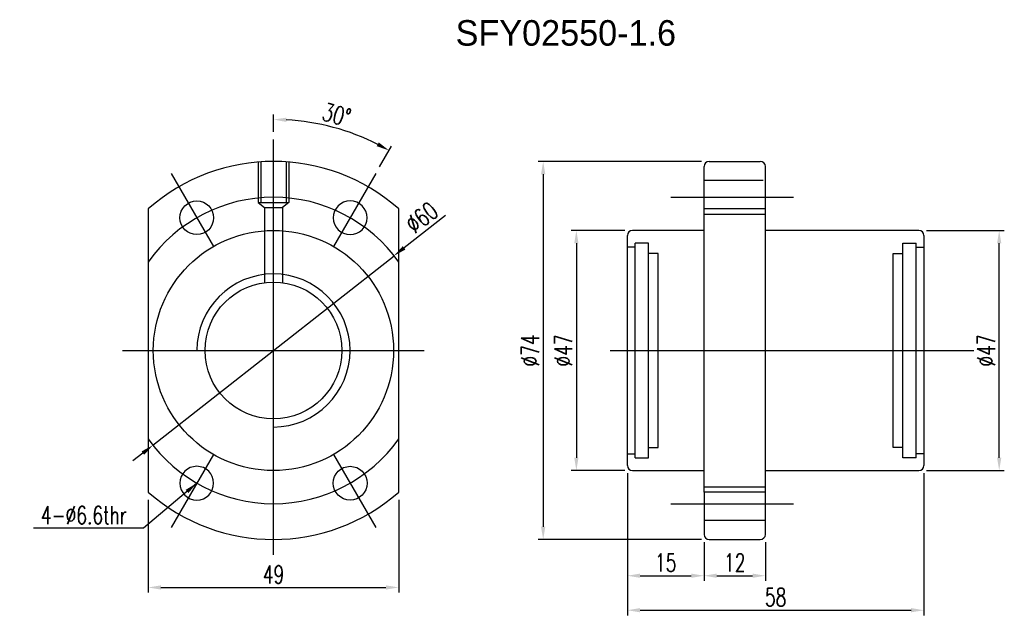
# Model space of a CAD drawing. Header units: millimetres. Extents: x 778 to 970, y 801 to 917.
import ezdxf
from ezdxf.lldxf.tags import DXFTag

# ---------------------------------------------------------------- set-up
doc = ezdxf.new("R2010")
doc.units = ezdxf.units.MM
doc.header["$LTSCALE"] = 0.1
doc.layers.get('Defpoints').update_dxf_attribs({"linetype": 'CONTINUOUS'})
doc.layers.add('layer 1', color=7, linetype='CONTINUOUS')
doc.styles.add('DIM-7', font='SIMPLEX.shx', dxfattribs={"width": 0.7, "bigfont": 'chineset.shx'})
tags = doc.linetypes.add('DASHED', pattern=[25.72, 12.86, -12.86]).pattern_tags.tags
tags[6:7] = [DXFTag(74, 4), DXFTag(75, 0), DXFTag(340, '0'), DXFTag(46, 0.0), DXFTag(50, 0.0), DXFTag(44, 0.0), DXFTag(45, 0.0)]
tags[4:5] = [DXFTag(74, 4), DXFTag(75, 0), DXFTag(340, '0'), DXFTag(46, 0.0), DXFTag(50, 0.0), DXFTag(44, 0.0), DXFTag(45, 0.0)]
doc.dimstyles.new('CNS', dxfattribs={"dimtxt": 3.5, "dimasz": 2.5, "dimexe": 1, "dimexo": 1.5, "dimgap": 0.09, "dimtad": 0, "dimdsep": 46, "dimtxsty": 'DIM-7', "dimcen": 0.09, "dimclrd": 1, "dimclre": 1, "dimclrt": 4, "dimadec": 0, "dimazin": 0, "dimtfac": 1, "dimtix": 1, "dimtmove": 2, "dimatfit": 3, "dimfxl": 1, "dimtvp": 0.971429, "dimtolj": 1, "dimarcsym": 0})

# ---------------------------------------------------------------- blocks, each defined once
blk = doc.blocks.new('*D2')
at = {"layer": 'Defpoints', "color": 0, "transparency": 16777216}
for p in [(897.63, 875.97), (886.65, 828.97), (897.63, 828.97)]:
    blk.add_point(p, dxfattribs=at)
at = {"layer": 'layer 1', "lineweight": -2, "transparency": 16777216}
for p, q in [((896.13, 875.97), (885.65, 875.97)), ((886.65, 873.47), (886.65, 831.47)), ((896.13, 828.97), (885.65, 828.97))]:
    blk.add_line(p, q, dxfattribs=at)
at = {"layer": 'layer 1', "transparency": 16777216}
for points in [[(886.24, 873.47), (887.07, 873.47), (886.65, 875.97)], [(886.24, 831.47), (887.07, 831.47), (886.65, 828.97)]]:
    blk.add_solid(points, dxfattribs=at)
at = {"layer": 'layer 1', "transparency": 16777216, "insert": (884.1, 852.47), "char_height": 3.5, "attachment_point": 5, "rotation": 90, "style": 'DIM-7'}
blk.add_mtext('\\A1;%%C47', dxfattribs=at)
blk = doc.blocks.new('*D3')
at = {"layer": 'Defpoints', "color": 0, "transparency": 16777216}
for p in [(896.63, 829.97), (911.63, 816.47), (911.63, 808.38)]:
    blk.add_point(p, dxfattribs=at)
at = {"layer": 'layer 1', "lineweight": -2, "transparency": 16777216}
for p, q in [((896.63, 828.47), (896.63, 807.38)), ((911.63, 814.97), (911.63, 807.38)), ((899.13, 808.38), (909.13, 808.38))]:
    blk.add_line(p, q, dxfattribs=at)
at = {"layer": 'layer 1', "transparency": 16777216}
for points in [[(899.13, 808.79), (899.13, 807.96), (896.63, 808.38)], [(909.13, 808.79), (909.13, 807.96), (911.63, 808.38)]]:
    blk.add_solid(points, dxfattribs=at)
at = {"layer": 'layer 1', "transparency": 16777216, "insert": (904.13, 810.93), "char_height": 3.5, "attachment_point": 5, "style": 'DIM-7'}
blk.add_mtext('\\A1;15', dxfattribs=at)
blk = doc.blocks.new('*D4')
at = {"layer": 'Defpoints', "color": 0, "transparency": 16777216}
for p in [(911.63, 816.47), (923.63, 816.47), (923.63, 808.38)]:
    blk.add_point(p, dxfattribs=at)
at = {"layer": 'layer 1', "lineweight": -2, "transparency": 16777216}
for p, q in [((911.63, 814.97), (911.63, 807.38)), ((923.63, 814.97), (923.63, 807.38)), ((914.13, 808.38), (921.13, 808.38))]:
    blk.add_line(p, q, dxfattribs=at)
at = {"layer": 'layer 1', "transparency": 16777216}
for points in [[(914.13, 808.79), (914.13, 807.96), (911.63, 808.38)], [(921.13, 808.79), (921.13, 807.96), (923.63, 808.38)]]:
    blk.add_solid(points, dxfattribs=at)
at = {"layer": 'layer 1', "transparency": 16777216, "insert": (917.63, 810.93), "char_height": 3.5, "attachment_point": 5, "style": 'DIM-7'}
blk.add_mtext('\\A1;12', dxfattribs=at)
blk = doc.blocks.new('*D5')
at = {"layer": 'Defpoints', "color": 0, "transparency": 16777216}
for p in [(896.63, 829.97), (954.63, 829.97), (954.63, 801.62)]:
    blk.add_point(p, dxfattribs=at)
at = {"layer": 'layer 1', "lineweight": -2, "transparency": 16777216}
for p, q in [((896.63, 828.47), (896.63, 800.62)), ((954.63, 828.47), (954.63, 800.62)), ((899.13, 801.62), (952.13, 801.62))]:
    blk.add_line(p, q, dxfattribs=at)
at = {"layer": 'layer 1', "transparency": 16777216}
for points in [[(899.13, 802.04), (899.13, 801.21), (896.63, 801.62)], [(952.13, 802.04), (952.13, 801.21), (954.63, 801.62)]]:
    blk.add_solid(points, dxfattribs=at)
at = {"layer": 'layer 1', "transparency": 16777216, "insert": (925.63, 804.17), "char_height": 3.5, "attachment_point": 5, "style": 'DIM-7'}
blk.add_mtext('\\A1;58', dxfattribs=at)
blk = doc.blocks.new('*D6')
at = {"layer": 'Defpoints', "color": 0, "transparency": 16777216}
for p in [(953.63, 875.97), (969.36, 875.97), (953.63, 828.97)]:
    blk.add_point(p, dxfattribs=at)
at = {"layer": 'layer 1', "lineweight": -2, "transparency": 16777216}
for p, q in [((955.13, 875.97), (970.36, 875.97)), ((969.36, 831.47), (969.36, 873.47)), ((955.13, 828.97), (970.36, 828.97))]:
    blk.add_line(p, q, dxfattribs=at)
at = {"layer": 'layer 1', "transparency": 16777216}
for points in [[(968.95, 873.47), (969.78, 873.47), (969.36, 875.97)], [(968.95, 831.47), (969.78, 831.47), (969.36, 828.97)]]:
    blk.add_solid(points, dxfattribs=at)
at = {"layer": 'layer 1', "transparency": 16777216, "insert": (966.81, 852.47), "char_height": 3.5, "attachment_point": 5, "rotation": 90, "style": 'DIM-7'}
blk.add_mtext('\\A1;%%C47', dxfattribs=at)
blk = doc.blocks.new('*D7')
at = {"layer": 'Defpoints', "color": 0, "transparency": 16777216}
for p in [(827.4, 893.79), (842.87, 894.97), (847.4, 887.11), (839.15, 872.82), (827.4, 810.21)]:
    blk.add_point(p, dxfattribs=at)
at = {"layer": 'layer 1', "lineweight": -2, "transparency": 16777216}
for p, q in [((827.4, 895.29), (827.4, 898.69)), ((848.15, 888.41), (850.51, 892.5))]:
    blk.add_line(p, q, dxfattribs=at)
blk.add_arc((827.4, 852.47), 45.22, 63.1679, 86.8321, dxfattribs=at)
at = {"layer": 'layer 1', "transparency": 16777216}
for points in [[(829.89, 897.21), (829.91, 898.04), (827.4, 897.69)], [(848.01, 893.19), (847.61, 892.46), (850.01, 891.63)]]:
    blk.add_solid(points, dxfattribs=at)
at = {"layer": 'layer 1', "transparency": 16777216, "insert": (839.76, 898.62), "char_height": 3.5, "attachment_point": 5, "rotation": 345, "style": 'DIM-7'}
blk.add_mtext('\\A1;30°', dxfattribs=at)
blk = doc.blocks.new('*D8')
at = {"layer": 'Defpoints', "color": 0, "transparency": 16777216}
for p in [(802.9, 824.75), (851.9, 824.75), (851.9, 806.08)]:
    blk.add_point(p, dxfattribs=at)
at = {"layer": 'layer 1', "lineweight": -2, "transparency": 16777216}
for p, q in [((802.9, 823.25), (802.9, 805.08)), ((851.9, 823.25), (851.9, 805.08)), ((805.4, 806.08), (849.4, 806.08))]:
    blk.add_line(p, q, dxfattribs=at)
at = {"layer": 'layer 1', "transparency": 16777216}
for points in [[(805.4, 806.49), (805.4, 805.66), (802.9, 806.08)], [(849.4, 806.49), (849.4, 805.66), (851.9, 806.08)]]:
    blk.add_solid(points, dxfattribs=at)
at = {"layer": 'layer 1', "transparency": 16777216, "insert": (827.4, 808.63), "char_height": 3.5, "attachment_point": 5, "style": 'DIM-7'}
blk.add_mtext('\\A1;49', dxfattribs=at)
blk = doc.blocks.new('*D9')
at = {"layer": 'Defpoints', "color": 0, "transparency": 16777216}
for p in [(850.98, 871.02), (803.82, 833.93)]:
    blk.add_point(p, dxfattribs=at)
at = {"layer": 'layer 1', "lineweight": -2, "transparency": 16777216}
for p, q in [((861.03, 878.92), (852.95, 872.56)), ((803.82, 833.93), (850.98, 871.02)), ((801.85, 832.38), (799.89, 830.84))]:
    blk.add_line(p, q, dxfattribs=at)
at = {"layer": 'layer 1', "transparency": 16777216}
for points in [[(852.69, 872.89), (853.21, 872.23), (850.98, 871.02)], [(801.6, 832.71), (802.11, 832.05), (803.82, 833.93)]]:
    blk.add_solid(points, dxfattribs=at)
at = {"layer": 'layer 1', "transparency": 16777216, "insert": (856.4, 878.52), "char_height": 3.5, "attachment_point": 5, "rotation": 38.1813, "style": 'DIM-7'}
blk.add_mtext('\\A1;∅60', dxfattribs=at)
blk = doc.blocks.new('*D10')
at = {"layer": 'Defpoints', "color": 0, "transparency": 16777216}
for p in [(912.63, 889.47), (880.16, 815.47), (912.63, 815.47)]:
    blk.add_point(p, dxfattribs=at)
at = {"layer": 'layer 1', "lineweight": -2, "transparency": 16777216}
for p, q in [((911.13, 889.47), (879.16, 889.47)), ((880.16, 886.97), (880.16, 817.97)), ((911.13, 815.47), (879.16, 815.47))]:
    blk.add_line(p, q, dxfattribs=at)
at = {"layer": 'layer 1', "transparency": 16777216}
for points in [[(879.74, 886.97), (880.58, 886.97), (880.16, 889.47)], [(879.74, 817.97), (880.58, 817.97), (880.16, 815.47)]]:
    blk.add_solid(points, dxfattribs=at)
at = {"layer": 'layer 1', "transparency": 16777216, "insert": (877.61, 852.47), "char_height": 3.5, "attachment_point": 5, "rotation": 90, "style": 'DIM-7'}
blk.add_mtext('\\A1;%%C74', dxfattribs=at)

msp = doc.modelspace()

# ---------------------------------------------------------------- linework, layer by layer
at = {"layer": 'layer 1', "ltscale": 5}
for p, q in [((827.401, 812.472), (827.401, 893.79)), ((905.133, 882.472), (929.133, 882.472)), ((797.901, 852.472), (856.901, 852.472)), ((893.258, 852.472), (964.419, 852.472)), ((905.133, 822.472), (929.133, 822.472))]:
    msp.add_line(p, q, dxfattribs=at)
at = {"layer": 'layer 1', "linetype": 'DASHED'}
for p, q in [((824.401, 889.472), (824.401, 881.472)), ((824.901, 889.472), (824.901, 881.472)), ((829.901, 889.472), (829.901, 881.472)), ((830.401, 889.472), (830.401, 881.472)), ((923.168, 885.772), (911.633, 885.772)), ((824.401, 881.472), (825.659, 880.472)), ((824.401, 881.472), (830.401, 881.472)), ((825.659, 880.472), (829.142, 880.472)), ((825.659, 880.472), (825.659, 865.758)), ((830.401, 881.472), (829.142, 880.472)), ((829.142, 880.472), (829.142, 865.758)), ((911.633, 879.172), (923.633, 879.172)), ((898.133, 872.722), (896.633, 872.722)), ((900.783, 873.472), (898.133, 873.472)), ((898.133, 831.472), (898.133, 873.472)), ((900.783, 831.472), (900.783, 873.472)), ((950.483, 831.472), (950.483, 873.472)), ((950.483, 873.472), (953.133, 873.472)), ((953.133, 831.472), (953.133, 873.472)), ((953.133, 872.722), (954.633, 872.722)), ((902.633, 871.472), (900.783, 871.472)), ((902.633, 833.472), (902.633, 871.472)), ((948.633, 871.472), (950.483, 871.472)), ((948.633, 833.472), (948.633, 871.472)), ((896.633, 832.222), (898.133, 832.222)), ((900.783, 833.472), (902.633, 833.472)), ((950.483, 833.472), (948.633, 833.472)), ((954.633, 832.222), (953.133, 832.222)), ((898.133, 831.472), (900.783, 831.472)), ((953.133, 831.472), (950.483, 831.472)), ((911.633, 825.772), (923.633, 825.772)), ((923.633, 819.172), (911.633, 819.172))]:
    msp.add_line(p, q, dxfattribs=at)
at = {"layer": 'layer 1', "linetype": 'Continuous'}
for p, q in [((911.633, 880.198), (911.633, 888.472)), ((912.633, 889.472), (922.633, 889.472)), ((923.633, 816.472), (923.633, 888.472)), ((802.901, 880.198), (802.901, 824.746)), ((851.901, 824.746), (851.901, 880.198)), ((923.633, 880.198), (911.633, 880.198)), ((911.633, 824.746), (911.633, 880.198)), ((896.633, 829.972), (896.633, 874.972)), ((911.633, 875.972), (897.633, 875.972)), ((953.633, 875.972), (923.633, 875.972)), ((954.633, 874.972), (954.633, 829.972)), ((897.633, 828.972), (911.633, 828.972)), ((923.633, 828.972), (953.633, 828.972)), ((911.633, 824.746), (911.633, 816.472)), ((923.633, 824.746), (911.633, 824.746)), ((912.633, 815.472), (922.633, 815.472))]:
    msp.add_line(p, q, dxfattribs=at)
at = {"layer": 'layer 1', "ltscale": 2}
for p, q in [((807.401, 887.113), (815.651, 872.823)), ((847.401, 887.113), (839.151, 872.823)), ((815.651, 832.12), (807.401, 817.831)), ((839.151, 832.12), (847.401, 817.831))]:
    msp.add_line(p, q, dxfattribs=at)
at = {"layer": 'layer 1', "linetype": 'Continuous'}
for centre, radius in [((812.401, 878.453), 3.3), ((827.401, 852.472), 23.5), ((827.401, 852.472), 13.392), ((842.401, 826.491), 3.3)]:
    msp.add_circle(centre, radius, dxfattribs=at)
at = {"layer": 'layer 1', "linetype": 'Continuous', "extrusion": (0, 0, -1)}
for centre in [(-842.401, 878.453), (-812.401, 826.491)]:
    msp.add_circle(centre, 3.3, dxfattribs=at)
at = {"layer": 'layer 1', "linetype": 'Continuous'}
for centre, radius, start, end in [((827.401, 852.472), 37, 48.53502, 131.46498), ((912.633, 888.472), 1, 90, 180), ((922.633, 888.472), 1, 0, 90), ((897.633, 874.972), 1, 90, 180), ((953.633, 874.972), 1, 0, 90), ((897.633, 829.972), 1, 180, 270), ((953.633, 829.972), 1, 270, 0), ((827.401, 852.472), 37, 228.53502, 311.46498), ((912.633, 816.472), 1, 180, 270), ((922.633, 816.472), 1, 270, 0)]:
    msp.add_arc(centre, radius, start, end, dxfattribs=at)
at = {"layer": 'layer 1', "ltscale": 5}
for start, end in [(35.24751, 144.75249), (215.24751, 324.75249)]:
    msp.add_arc((827.401, 852.472), 30, start, end, dxfattribs=at)
at = {"layer": 'layer 1'}
msp.add_arc((827.401, 852.472), 14.985, 270, 180, dxfattribs=at)

# ---------------------------------------------------------------- texts
msp.add_text('SFY02550-1.6', height=5, dxfattribs=at).set_placement((863.035, 912.142))
at = {"layer": 'layer 1', "insert": (798.693, 818.475), "char_height": 3.5, "width": 35.3632, "attachment_point": 9, "style": 'DIM-7'}
msp.add_mtext('\\A1;4-%%C6.6thr', dxfattribs=at)

# ---------------------------------------------------------------- dimensions: what is measured, and where the dimension line sits
at = {"layer": 'layer 1'}
dim = msp.add_angular_dim_2l(base=(842.867, 894.966), line1=((827.401, 810.209), (827.401, 893.79)), line2=((847.401, 887.113), (839.151, 872.823)), dimstyle='CNS', override={"dimgap": 0.8, "dimtad": 1, "dimclrd": 256, "dimclre": 256, "dimclrt": 256, "dimadec": 2, "dimazin": 2, "dimtmove": 1, "dimatfit": 0}, dxfattribs=at)
dim.commit()
dim.dimension.update_dxf_attribs({"geometry": '*D7', "text_midpoint": (839.765, 898.616)})
for base, p1, p2, picture, middle in [((880.159, 815.472), (912.633, 889.472), (912.633, 815.472), '*D10', (877.609, 852.472)), ((886.653, 828.972), (897.633, 875.972), (897.633, 828.972), '*D2', (884.103, 852.472)), ((969.364, 875.972), (953.633, 828.972), (953.633, 875.972), '*D6', (966.814, 852.472))]:
    dim = msp.add_linear_dim(base=base, p1=p1, p2=p2, angle=90, text='%%C<>', dimstyle='CNS', override={"dimgap": 0.8, "dimtad": 1, "dimclrd": 256, "dimclre": 256, "dimclrt": 256, "dimadec": 2, "dimazin": 2, "dimtmove": 1, "dimatfit": 0}, dxfattribs=at)
    dim.commit()
    dim.dimension.update_dxf_attribs({"geometry": picture, "text_midpoint": middle})
dim = msp.add_diameter_dim_2p(p1=(803.819, 833.927), p2=(850.983, 871.016), dimstyle='CNS', override={"dimgap": 0.8, "dimtad": 1, "dimclrd": 256, "dimclre": 256, "dimclrt": 256, "dimadec": 2, "dimazin": 2, "dimtmove": 1, "dimatfit": 0}, dxfattribs=at)
dim.commit()
dim.dimension.update_dxf_attribs({"geometry": '*D9', "text_midpoint": (856.396, 878.517)})
for base, p1, p2, picture, middle in [((911.633, 808.377), (896.633, 829.972), (911.633, 816.472), '*D3', (904.133, 810.927)), ((954.633, 801.624), (896.633, 829.972), (954.633, 829.972), '*D5', (925.633, 804.174)), ((851.901, 806.078), (802.901, 824.746), (851.901, 824.746), '*D8', (827.401, 808.628))]:
    dim = msp.add_linear_dim(base=base, p1=p1, p2=p2, dimstyle='CNS', override={"dimgap": 0.8, "dimtad": 1, "dimclrd": 256, "dimclre": 256, "dimclrt": 256, "dimadec": 2, "dimazin": 2, "dimtmove": 1, "dimatfit": 0}, dxfattribs=at)
    dim.commit()
    dim.dimension.update_dxf_attribs({"geometry": picture, "text_midpoint": middle})
dim = msp.add_linear_dim(base=(923.633, 808.377), p1=(911.633, 816.472), p2=(923.633, 816.472), dimstyle='CNS', override={"dimgap": 0.8, "dimtad": 1, "dimclrd": 256, "dimclre": 256, "dimclrt": 256, "dimadec": 2, "dimazin": 2, "dimtmove": 1, "dimatfit": 0}, dxfattribs=at)
dim.commit()
dim.dimension.update_dxf_attribs({"geometry": '*D4', "text_midpoint": (917.633, 808.377), "dimtype": 160})

# ---------------------------------------------------------------- leaders
at = {"layer": 'layer 1', "annotation_type": 0, "has_hookline": 1, "hookline_direction": 1, "text_width": 18.2}
msp.add_leader([(812.401, 826.491), (801.993, 817.675), (799.493, 817.675)], dimstyle='CNS', override={"dimgap": 0.8, "dimtad": 1, "dimclrd": 256, "dimclre": 256, "dimclrt": 256, "dimadec": 2, "dimazin": 2, "dimtmove": 1, "dimatfit": 0}, dxfattribs=at)

doc.saveas('drawing.dxf')
